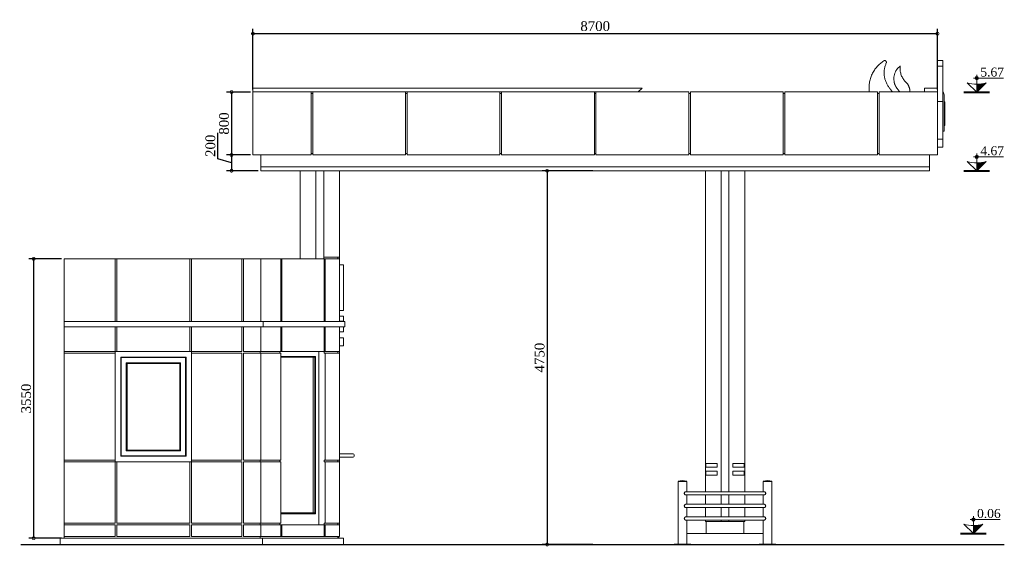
# Model space of a CAD drawing. Header units: millimetres. Extents: x -380439 to -318166, y -60353 to -34389.
# Tile 8 of 19: x -354855 to -342341, y -48609 to -41917. Entities that reach past the tile are written whole.
import ezdxf

# ---------------------------------------------------------------- set-up
doc = ezdxf.new("R2010")
doc.units = ezdxf.units.MM
doc.styles.get("Standard").update_dxf_attribs({"font": 'times.ttf'})
doc.dimstyles.new('ISO-25', dxfattribs={"dimscale": 100, "dimtxt": 2.5, "dimasz": 2.5, "dimexe": 1.25, "dimexo": 0.625, "dimtad": 1, "dimdec": 0, "dimtxsty": 'Standard', "dimcen": 2.5, "dimadec": 0, "dimazin": 0, "dimtfac": 1, "dimtdec": 0, "dimtmove": 0, "dimatfit": 3, "dimfxl": 1, "dimarcsym": 0})

# ---------------------------------------------------------------- blocks, each defined once
blk = doc.blocks.new('A$C074F7280')
at = {"color": 0, "linetype": 'Continuous', "lineweight": 0, "extrusion": (0, 1, 0)}
for p, q in [((18175, -4197), (18245, -4197)), ((18175, -4267), (18245, -4267)), ((9475, -4597), (9475, -4547)), ((14421, -4547), (9475, -4547)), ((10215, -4597), (9475, -4597)), ((9475, -4597), (9475, -5397)), ((10215, -4597), (10215, -5397)), ((10235, -4597), (10215, -4597)), ((10235, -4617), (10215, -4617)), ((11415, -4597), (10235, -4597)), ((10235, -5397), (10235, -4597)), ((11415, -4597), (11415, -5397)), ((11435, -4597), (11415, -4597)), ((11435, -4617), (11415, -4617)), ((12615, -4597), (11435, -4597)), ((11435, -5397), (11435, -4597)), ((12615, -4597), (12615, -5397)), ((12635, -4597), (12615, -4597)), ((12635, -4617), (12615, -4617)), ((13815, -4597), (12635, -4597)), ((12635, -5397), (12635, -4597)), ((13815, -4597), (13815, -5397)), ((13835, -4597), (13815, -4597)), ((13835, -4617), (13815, -4617)), ((13835, -4597), (15015, -4597)), ((13835, -4597), (13835, -5397)), ((14371, -4597), (14421, -4547)), ((15015, -5397), (15015, -4597)), ((15015, -4617), (15035, -4617)), ((15035, -4597), (16215, -4597)), ((15035, -4597), (15035, -5397)), ((16215, -5397), (16215, -4597)), ((16215, -4617), (16235, -4617)), ((16235, -4597), (17415, -4597)), ((16235, -4597), (16235, -5397)), ((17415, -5397), (17415, -4597)), ((17415, -4617), (17435, -4617)), ((17435, -4597), (18175, -4597)), ((17435, -4597), (17435, -5397)), ((18160, -4547), (18010, -4547)), ((18010, -4547), (18010, -4597)), ((18175, -4597), (18175, -5397)), ((18175, -4717), (18245, -4717)), ((18260, -5039), (18260, -4647)), ((18260, -4722), (18270, -4722)), ((18260, -4729), (18270, -4729)), ((18260, -4733), (18270, -4733)), ((18260, -4743), (18270, -4743)), ((18270, -4722), (18270, -4723)), ((18270, -4723), (18270, -4724)), ((18270, -4724), (18270, -4726)), ((18270, -4726), (18270, -4729)), ((18270, -4729), (18270, -4733)), ((18270, -4733), (18270, -4737)), ((18270, -4737), (18270, -4743)), ((18270, -4743), (18270, -4749)), ((18270, -4749), (18270, -4750)), ((18270, -4750), (18270, -4758)), ((18260, -4758), (18270, -4758)), ((18260, -4766), (18270, -4766)), ((18260, -4774), (18270, -4774)), ((18260, -4783), (18270, -4783)), ((18260, -4793), (18270, -4793)), ((18260, -4803), (18270, -4803)), ((18260, -4829), (18270, -4829)), ((18260, -4839), (18270, -4839)), ((18260, -4848), (18270, -4848)), ((18260, -4856), (18270, -4856)), ((18260, -4863), (18270, -4863)), ((18270, -4758), (18270, -4766)), ((18270, -4766), (18270, -4774)), ((18270, -4774), (18270, -4783)), ((18270, -4783), (18270, -4793)), ((18270, -4793), (18270, -4803)), ((18270, -4803), (18270, -4813)), ((18270, -4813), (18270, -4817)), ((18270, -4817), (18270, -4829)), ((18270, -4829), (18270, -4839)), ((18270, -4839), (18270, -4848)), ((18270, -4848), (18270, -4856)), ((18270, -4856), (18270, -4863)), ((18270, -4863), (18270, -4870)), ((18270, -4870), (18270, -4871)), ((18270, -4871), (18270, -4876)), ((18270, -4876), (18270, -4880)), ((18270, -4880), (18270, -4884)), ((18260, -4912), (18270, -4912)), ((18260, -4915), (18270, -4915)), ((18260, -4918), (18270, -4918)), ((18260, -4927), (18270, -4927)), ((18260, -4933), (18270, -4933)), ((18260, -4946), (18270, -4946)), ((18260, -4966), (18270, -4966)), ((18260, -4982), (18270, -4982)), ((18260, -4990), (18270, -4990)), ((18260, -4996), (18270, -4996)), ((18270, -4884), (18270, -4888)), ((18270, -4888), (18270, -4892)), ((18270, -4892), (18270, -4895)), ((18270, -4895), (18270, -4898)), ((18270, -4898), (18270, -4901)), ((18270, -4901), (18270, -4902)), ((18270, -4902), (18270, -4905)), ((18270, -4905), (18270, -4908)), ((18270, -4908), (18270, -4912)), ((18270, -4912), (18270, -4915)), ((18270, -4915), (18270, -4918)), ((18270, -4918), (18270, -4927)), ((18270, -4927), (18270, -4933)), ((18270, -4933), (18270, -4946)), ((18270, -4946), (18270, -4956)), ((18270, -4956), (18270, -4966)), ((18270, -4966), (18270, -4974)), ((18270, -4974), (18270, -4982)), ((18270, -4982), (18270, -4990)), ((18270, -4990), (18270, -4996)), ((18270, -4996), (18270, -5006)), ((18260, -5097), (18245, -5097)), ((18260, -5006), (18270, -5006)), ((18260, -5022), (18270, -5022)), ((18260, -5097), (18260, -5039)), ((18270, -5006), (18270, -5010)), ((18270, -5010), (18270, -5014)), ((18270, -5014), (18270, -5017)), ((18270, -5017), (18270, -5019)), ((18270, -5019), (18270, -5021)), ((18270, -5021), (18270, -5022)), ((18270, -5022), (18270, -5022)), ((18175, -5197), (18245, -5197)), ((18245, -5297), (18245, -5197)), ((10235, -5377), (10215, -5377)), ((11435, -5377), (11415, -5377)), ((12635, -5377), (12615, -5377)), ((13835, -5377), (13815, -5377)), ((15015, -5377), (15035, -5377)), ((16215, -5377), (16235, -5377)), ((17415, -5377), (17435, -5377)), ((18175, -5297), (18245, -5297)), ((18175, -5299), (18245, -5299)), ((18175, -5299), (18245, -5299)), ((18245, -5297), (18245, -5298)), ((18245, -5297), (18245, -5297)), ((18245, -5298), (18245, -5299)), ((9475, -5397), (10215, -5397)), ((9575, -5547), (9575, -5397)), ((10235, -5397), (11415, -5397)), ((11435, -5397), (12615, -5397)), ((12635, -5397), (13815, -5397)), ((15015, -5397), (13835, -5397)), ((16215, -5397), (15035, -5397)), ((17415, -5397), (16235, -5397)), ((18175, -5397), (17435, -5397)), ((18075, -5547), (18075, -5397)), ((18075, -5547), (9575, -5547)), ((9575, -5547), (9575, -5597)), ((18075, -5547), (9575, -5547)), ((18075, -5597), (9575, -5597)), ((10075, -6717), (10075, -5597)), ((10275, -6717), (10275, -5597)), ((10375, -5597), (10375, -6697)), ((10575, -5597), (10575, -6697)), ((15225, -9317), (15225, -5597)), ((15425, -9677), (15425, -5597)), ((15525, -5597), (15525, -9677)), ((15725, -5597), (15725, -9317)), ((18075, -5547), (18075, -5597)), ((7075, -6717), (7725, -6717)), ((7075, -7512), (7075, -6717)), ((7725, -6717), (7745, -6717)), ((7725, -7512), (7725, -6717)), ((7745, -6717), (8675, -6717)), ((7745, -6717), (7745, -7512)), ((8675, -6717), (8695, -6717)), ((8675, -7512), (8675, -6717)), ((8695, -6717), (9335, -6717)), ((8695, -6717), (8695, -7512)), ((9335, -6717), (9355, -6717)), ((9335, -7512), (9335, -6717)), ((9355, -6717), (9575, -6717)), ((9355, -6717), (9355, -7512)), ((9575, -6717), (9829, -6717)), ((9575, -7512), (9575, -6717)), ((9829, -6717), (9843, -6717)), ((9829, -7512), (9829, -6717)), ((9843, -6717), (10381, -6717)), ((9843, -6717), (9843, -7512)), ((10375, -6697), (10575, -6697)), ((10375, -6717), (10375, -6697)), ((10381, -6717), (10395, -6717)), ((10381, -7512), (10381, -6717)), ((10395, -6717), (10575, -6717)), ((10395, -6717), (10395, -7512)), ((10555, -6717), (10555, -6697)), ((10575, -6717), (10575, -6697)), ((10575, -7512), (10575, -6717)), ((10575, -6792), (10625, -6792)), ((10575, -6792), (10625, -6792)), ((10625, -6792), (10625, -7372)), ((10625, -7372), (10575, -7372)), ((10575, -7447), (10625, -7447)), ((10625, -7463), (10625, -7447)), ((10625, -7447), (10625, -7447)), ((10625, -7508), (10625, -7463)), ((10625, -7508), (10625, -7511)), ((7075, -7512), (9604, -7512)), ((7075, -7582), (7075, -7512)), ((7075, -7897), (7075, -7582)), ((9604, -7582), (7075, -7582)), ((7725, -7897), (7725, -7582)), ((7745, -7582), (7745, -7897)), ((8675, -7897), (8675, -7582)), ((8695, -7582), (8695, -7897)), ((9335, -7897), (9335, -7582)), ((9355, -7582), (9355, -7897)), ((9575, -7897), (9575, -7582)), ((10645, -7512), (9604, -7512)), ((9604, -7582), (9604, -7512)), ((9604, -7582), (10645, -7582)), ((9829, -7897), (9829, -7582)), ((9843, -7582), (9843, -7897)), ((10381, -7897), (10381, -7582)), ((10395, -7582), (10395, -7897)), ((10575, -7511), (10625, -7511)), ((10575, -7897), (10575, -7582)), ((10625, -7511), (10625, -7512)), ((10625, -7582), (10625, -7585)), ((10625, -7623), (10625, -7585)), ((10625, -7641), (10625, -7623)), ((10645, -7512), (10645, -7582)), ((10575, -7647), (10625, -7647)), ((10625, -7722), (10575, -7722)), ((10625, -7647), (10625, -7641)), ((10625, -7722), (10625, -7822)), ((10625, -7822), (10575, -7822)), ((7075, -7917), (7075, -7897)), ((7075, -7897), (7725, -7897)), ((7725, -7917), (7075, -7917)), ((7075, -9277), (7075, -7917)), ((7725, -7897), (7725, -7917)), ((7745, -7897), (7725, -7897)), ((7725, -9277), (7725, -7917)), ((7745, -7897), (8675, -7897)), ((7795, -7967), (8625, -7967)), ((7795, -7967), (7795, -9227)), ((7800, -7972), (8620, -7972)), ((7800, -9222), (7800, -7972)), ((8620, -7972), (8620, -9222)), ((8625, -9227), (8625, -7967)), ((8695, -7897), (8675, -7897)), ((8695, -7917), (8695, -7897)), ((8695, -7897), (9335, -7897)), ((8695, -7917), (8695, -9277)), ((9335, -7917), (8695, -7917)), ((9335, -9277), (9335, -7917)), ((9355, -7897), (9575, -7897)), ((9355, -7917), (9355, -9277)), ((9575, -7917), (9355, -7917)), ((9566, -7897), (9566, -7917)), ((9575, -7897), (9829, -7897)), ((9575, -9277), (9575, -7917)), ((9829, -7917), (9575, -7917)), ((9815, -7897), (9815, -7917)), ((9843, -7897), (9829, -7897)), ((9829, -9277), (9829, -7917)), ((10271, -7957), (9829, -7957)), ((10261, -7967), (9829, -7967)), ((9843, -7897), (10381, -7897)), ((10241, -7967), (10241, -9947)), ((10261, -7967), (10261, -9947)), ((10268, -7957), (10268, -9957)), ((10271, -9957), (10271, -7957)), ((10314, -7897), (10314, -10097)), ((10381, -7917), (10381, -7897)), ((10381, -7897), (10395, -7897)), ((10395, -7917), (10381, -7917)), ((10395, -7897), (10575, -7897)), ((10395, -7917), (10395, -9277)), ((10575, -7917), (10395, -7917)), ((10555, -7897), (10555, -7917)), ((10575, -7917), (10575, -7897)), ((10575, -9277), (10575, -7917)), ((8555, -8037), (7865, -8037)), ((7865, -9157), (7865, -8037)), ((8545, -8047), (7875, -8047)), ((7875, -9147), (7875, -8047)), ((8545, -9147), (8545, -8047)), ((8555, -9157), (8555, -8037)), ((7795, -9227), (8625, -9227)), ((7800, -9222), (8620, -9222)), ((8555, -9157), (7865, -9157)), ((8545, -9147), (7875, -9147)), ((10750, -9197), (10575, -9197)), ((10575, -9237), (10750, -9237)), ((10760, -9227), (10760, -9207)), ((7075, -9277), (7725, -9277)), ((7075, -9297), (7075, -9277)), ((7725, -9297), (7075, -9297)), ((7075, -10077), (7075, -9297)), ((7725, -9277), (7725, -9297)), ((7725, -9297), (7745, -9297)), ((7725, -10077), (7725, -9297)), ((8675, -9297), (7745, -9297)), ((7745, -9297), (7745, -10077)), ((8675, -9297), (8695, -9297)), ((8675, -10077), (8675, -9297)), ((8695, -9277), (9335, -9277)), ((8695, -9297), (8695, -9277)), ((9335, -9297), (8695, -9297)), ((8695, -9297), (8695, -10077)), ((9335, -10077), (9335, -9297)), ((9355, -9277), (9575, -9277)), ((9575, -9297), (9355, -9297)), ((9355, -9297), (9355, -10077)), ((9566, -9297), (9566, -9277)), ((9575, -9277), (9829, -9277)), ((9829, -9297), (9575, -9297)), ((9575, -10077), (9575, -9297)), ((9815, -9277), (9815, -9297)), ((9829, -10077), (9829, -9297)), ((10381, -9297), (10381, -9277)), ((10381, -9277), (10395, -9277)), ((10395, -9297), (10381, -9297)), ((10395, -9277), (10575, -9277)), ((10575, -9297), (10395, -9297)), ((10395, -9297), (10395, -10077)), ((10555, -9297), (10555, -9277)), ((10575, -9297), (10575, -9277)), ((10575, -10077), (10575, -9297)), ((15225, -9367), (15225, -9317)), ((15225, -9317), (15375, -9317)), ((15375, -9367), (15225, -9367)), ((15225, -9417), (15225, -9367)), ((15230, -9317), (15230, -9367)), ((15375, -9317), (15375, -9367)), ((15575, -9317), (15725, -9317)), ((15575, -9367), (15575, -9317)), ((15725, -9367), (15575, -9367)), ((15720, -9317), (15720, -9367)), ((15725, -9367), (15725, -9317)), ((15725, -9367), (15725, -9417)), ((15225, -9467), (15225, -9417)), ((15225, -9417), (15375, -9417)), ((15375, -9467), (15225, -9467)), ((15225, -9677), (15225, -9467)), ((15230, -9417), (15230, -9467)), ((15375, -9417), (15375, -9467)), ((15575, -9417), (15725, -9417)), ((15575, -9467), (15575, -9417)), ((15725, -9467), (15575, -9467)), ((15720, -9417), (15720, -9467)), ((15725, -9417), (15725, -9467)), ((15725, -9467), (15725, -9677)), ((14879, -9544), (14934, -9544)), ((14879, -9544), (14879, -9545)), ((14879, -9545), (14934, -9545)), ((14879, -9547), (14989, -9547)), ((14879, -9547), (14879, -10342)), ((14882, -9545), (14882, -9547)), ((14934, -9544), (14989, -9544)), ((14934, -9545), (14989, -9545)), ((14986, -9545), (14986, -9547)), ((14989, -9544), (14989, -9545)), ((14989, -9547), (14989, -9677)), ((16016, -9544), (15961, -9544)), ((15961, -9545), (15961, -9544)), ((16016, -9545), (15961, -9545)), ((16071, -9547), (15961, -9547)), ((15961, -9677), (15961, -9547)), ((15964, -9547), (15964, -9545)), ((16071, -9544), (16016, -9544)), ((16071, -9545), (16016, -9545)), ((16068, -9547), (16068, -9545)), ((16071, -9545), (16071, -9544)), ((16071, -10342), (16071, -9547)), ((15975, -9677), (14974, -9677)), ((14974, -9717), (15975, -9717)), ((14989, -9717), (14989, -9837)), ((15225, -9837), (15225, -9717)), ((15425, -9837), (15425, -9717)), ((15525, -9717), (15525, -9837)), ((15725, -9717), (15725, -9837)), ((15961, -9837), (15961, -9717)), ((15975, -9837), (14974, -9837)), ((14974, -9877), (15975, -9877)), ((14989, -9877), (14989, -9997)), ((15225, -9997), (15225, -9877)), ((15425, -9997), (15425, -9877)), ((15525, -9877), (15525, -9997)), ((15725, -9877), (15725, -9997)), ((15961, -9997), (15961, -9877)), ((10261, -9947), (9829, -9947)), ((9829, -9957), (10271, -9957)), ((15975, -9997), (14974, -9997)), ((7075, -10077), (7725, -10077)), ((7075, -10097), (7075, -10077)), ((7725, -10097), (7075, -10097)), ((7075, -10247), (7075, -10097)), ((7725, -10247), (7725, -10097)), ((7745, -10077), (8675, -10077)), ((8675, -10097), (7745, -10097)), ((7745, -10097), (7745, -10247)), ((8675, -10247), (8675, -10097)), ((8695, -10077), (9335, -10077)), ((9335, -10097), (8695, -10097)), ((8695, -10097), (8695, -10247)), ((9335, -10247), (9335, -10097)), ((9355, -10077), (9575, -10077)), ((9575, -10097), (9355, -10097)), ((9355, -10097), (9355, -10247)), ((9566, -10097), (9566, -10077)), ((9575, -10077), (9829, -10077)), ((9829, -10097), (9575, -10097)), ((9575, -10247), (9575, -10097)), ((9815, -10077), (9815, -10097)), ((9829, -10097), (9843, -10097)), ((9829, -10247), (9829, -10097)), ((10381, -10097), (9843, -10097)), ((9843, -10097), (9843, -10247)), ((10381, -10097), (10381, -10077)), ((10381, -10077), (10395, -10077)), ((10395, -10097), (10381, -10097)), ((10381, -10247), (10381, -10097)), ((10395, -10077), (10575, -10077)), ((10575, -10097), (10395, -10097)), ((10395, -10097), (10395, -10247)), ((10555, -10097), (10555, -10077)), ((10575, -10097), (10575, -10077)), ((10575, -10247), (10575, -10097)), ((14974, -10037), (15975, -10037)), ((14989, -10037), (14989, -10342)), ((15225, -10057), (15225, -10037)), ((15425, -10057), (15225, -10057)), ((15235, -10057), (15235, -10207)), ((15425, -10057), (15425, -10037)), ((15425, -10057), (15525, -10057)), ((15525, -10037), (15525, -10057)), ((15725, -10057), (15525, -10057)), ((15715, -10207), (15715, -10057)), ((15725, -10037), (15725, -10057)), ((15961, -10342), (15961, -10037)), ((7075, -10247), (7725, -10247)), ((7075, -10267), (7075, -10247)), ((7745, -10247), (8675, -10247)), ((8695, -10247), (9335, -10247)), ((9355, -10247), (9575, -10247)), ((9566, -10267), (9566, -10247)), ((9575, -10247), (9829, -10247)), ((9829, -10247), (9843, -10247)), ((9843, -10247), (10381, -10247)), ((10381, -10247), (10395, -10247)), ((10395, -10247), (10575, -10247)), ((10555, -10267), (10555, -10247)), ((10565, -10267), (10565, -10247)), ((15961, -10207), (14989, -10207)), ((7025, -10347), (7025, -10267)), ((7025, -10267), (9595, -10267)), ((9595, -10267), (10625, -10267)), ((9595, -10347), (9595, -10267)), ((10625, -10347), (10625, -10267)), ((14829, -10342), (15039, -10342)), ((14829, -10342), (14829, -10347)), ((15039, -10342), (15039, -10347)), ((15911, -10342), (16121, -10342)), ((15911, -10342), (15911, -10347)), ((16121, -10342), (16121, -10347))]:
    blk.add_line(p, q, dxfattribs=at)
at = {"lineweight": 30}
blk.add_lwpolyline([(6525, -10347), (19025, -10347)], dxfattribs=at)
at = {"color": 0, "linetype": 'Continuous', "lineweight": 0}
for start, end in [(81.3731, 90), (0, 31.7883)]:
    blk.add_arc((18160, -4647), 100, start, end, dxfattribs=at)
at = {"color": 0, "linetype": 'Continuous', "lineweight": 0, "extrusion": (0, 0, -1)}
for centre, radius, start, end in [((-10750, -9207), 10, 90, 180), ((-10750, -9227), 10, 180, 270), ((-14934, -9721), 185, 72.7047, 107.2953), ((-16016, -9721), 185, 72.7047, 107.2953)]:
    blk.add_arc(centre, radius, start, end, dxfattribs=at)
at = {"color": 0, "linetype": 'Continuous', "lineweight": 0}
for points, weights in [([(17310, -4597), (17275, -4340), (17494, -4201)], [0.994248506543, 0.839461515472, 1]), ([(17525, -4228), (17447, -4397), (17563, -4543)], [1, 0.852518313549, 1]), ([(18175, -4228), (18175, -4247), (18175, -4267)], [1, 0.980617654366, 0.966329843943]), ([(17563, -4543), (17583, -4570), (17603, -4597)], [1, 0.999988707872, 0.999985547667])]:
    blk.add_rational_spline(points, weights, degree=2, dxfattribs=at)
for points, weights, knots in [([(17494, -4201), (17508, -4192), (17519, -4203), (17531, -4213), (17525, -4228)], [1, 0.803944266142, 1, 0.803944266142, 1], [7.171951, 7.171951, 7.171951, 8.445747, 8.445747, 9.719543, 9.719543, 9.719543]), ([(18175, -4197), (18175, -4197), (18175, -4203), (18175, -4213), (18175, -4228)], [0.903578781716, 0.889422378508, 1, 0.803944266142, 1], [7.727312, 7.727312, 7.727312, 8.445747, 8.445747, 9.719543, 9.719543, 9.719543]), ([(17697, -4597), (17676, -4571), (17657, -4544), (17543, -4384), (17701, -4268), (17701, -4267), (17702, -4267), (17702, -4268), (17702, -4268), (17686, -4388), (17774, -4472), (17825, -4521), (17825, -4591), (17825, -4594), (17825, -4597)], [0.999489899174, 0.999431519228, 1, 0.712918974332, 1, 0.834523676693, 1, 0.834523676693, 1, 0.892644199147, 1, 0.920263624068, 1, 0.996029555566, 0.992454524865], [1.330077, 1.330077, 1.330077, 1.380156, 1.380156, 2.934444, 2.934444, 4.101502, 4.101502, 5.268559, 5.268559, 6.203796, 6.203796, 7.007882, 7.007882, 7.047921, 7.047921, 7.047921]), ([(18175, -4267), (18175, -4267), (18175, -4267), (18175, -4268), (18175, -4268), (18175, -4388), (18175, -4472), (18175, -4521), (18175, -4591), (18175, -4594), (18175, -4597)], [0.917855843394, 0.924272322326, 1, 0.834523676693, 1, 0.892644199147, 1, 0.920263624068, 1, 0.996029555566, 0.992454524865], [3.567416, 3.567416, 3.567416, 4.101502, 4.101502, 5.268559, 5.268559, 6.203796, 6.203796, 7.007882, 7.007882, 7.047921, 7.047921, 7.047921])]:
    blk.add_rational_spline(points, weights, degree=2, knots=knots, dxfattribs=at)
for points, knots in [([(18245, -4197), (18245, -4197), (18245, -4197), (18245, -4198), (18245, -4198), (18245, -4201), (18245, -4202), (18245, -4206), (18245, -4209), (18245, -4214), (18245, -4217), (18245, -4222), (18245, -4225), (18245, -4228)], [-42.882569, -42.882569, -42.882569, -42.882569, -42.05044, -42.05044, -33.492871, -33.492871, -25.11128, -25.11128, -16.96365, -16.96365, -8.501115, -8.501115, 0, 0, 0, 0]), ([(18245, -4267), (18245, -4267), (18245, -4267), (18245, -4267), (18245, -4267), (18245, -4268), (18245, -4268), (18245, -4268), (18245, -4268), (18245, -4268), (18245, -4268), (18245, -4272), (18245, -4276), (18245, -4288), (18245, -4295), (18245, -4334), (18245, -4365), (18245, -4423), (18245, -4449), (18245, -4473), (18245, -4473), (18245, -4475), (18245, -4477), (18245, -4493), (18245, -4511), (18245, -4551), (18245, -4573), (18245, -4616), (18245, -4637), (18245, -4676), (18245, -4695), (18245, -4710)], [-510.355088, -510.355088, -510.355088, -510.355088, -510.143517, -510.143517, -509.534846, -509.534846, -508.954671, -508.954671, -508.352326, -508.352326, -507.227335, -507.227335, -494.831263, -494.831263, -470.117036, -470.117036, -370.728115, -370.728115, -269.051614, -269.051614, -262.945155, -262.945155, -258.602221, -258.602221, -194.832952, -194.832952, -129.120568, -129.120568, -65.485114, -65.485114, 0, 0, 0, 0]), ([(18245, -4710), (18245, -4712), (18245, -4713), (18245, -4716), (18245, -4717), (18245, -4717)], [-16.557237, -16.557237, -16.557237, -16.557237, -8.278618, -8.278618, 0, 0, 0, 0]), ([(18245, -4717), (18245, -4752), (18245, -4790), (18245, -4840), (18245, -4848), (18245, -4860), (18245, -4869), (18245, -4915), (18245, -4953), (18245, -5029), (18245, -5067), (18245, -5135), (18245, -5166), (18245, -5190), (18245, -5190), (18245, -5191), (18245, -5191), (18245, -5192), (18245, -5193), (18245, -5195), (18245, -5197), (18245, -5197), (18245, -5197), (18245, -5197)], [-3532.598961, -3532.598961, -3532.598961, -3532.598961, -3187.564884, -3187.564884, -3102.18954, -3102.18954, -2868.30288, -2868.30288, -1965.730116, -1965.730116, -1028.305041, -1028.305041, -86.179929, -86.179929, -85.389041, -85.389041, -82.877839, -82.877839, -77.874731, -77.874731, -57.841162, -57.841162, -50.679869, -50.679869, -50.679869, -50.679869]), ([(14974, -9717), (14972, -9717), (14971, -9717), (14967, -9715), (14965, -9714), (14962, -9710), (14960, -9708), (14958, -9704), (14958, -9701), (14957, -9697), (14958, -9695), (14959, -9690), (14960, -9688), (14962, -9684), (14964, -9682), (14968, -9679), (14970, -9678), (14972, -9678), (14973, -9677), (14974, -9677)], [-127.273386, -127.273386, -127.273386, -127.273386, -119.839724, -119.839724, -111.701569, -111.701569, -103.948147, -103.948147, -96.709395, -96.709395, -90.576715, -90.576715, -82.711282, -82.711282, -74.695772, -74.695772, -67.175791, -67.175791, -63.457375, -63.457375, -63.457375, -63.457375]), ([(15975, -9717), (15977, -9717), (15979, -9717), (15982, -9715), (15984, -9714), (15988, -9710), (15989, -9708), (15991, -9704), (15992, -9701), (15992, -9696), (15992, -9694), (15991, -9690), (15989, -9687), (15987, -9683), (15985, -9682), (15981, -9679), (15979, -9678), (15977, -9678), (15976, -9677), (15975, -9677)], [0, 0, 0, 0, 7.376503, 7.376503, 15.120615, 15.120615, 23.266629, 23.266629, 30.588919, 30.588919, 37.420683, 37.420683, 44.884449, 44.884449, 52.951043, 52.951043, 60.786301, 60.786301, 63.817122, 63.817122, 63.817122, 63.817122]), ([(14974, -9877), (14972, -9877), (14971, -9877), (14967, -9875), (14965, -9874), (14962, -9870), (14960, -9868), (14958, -9864), (14958, -9861), (14957, -9857), (14958, -9855), (14959, -9850), (14960, -9848), (14962, -9844), (14964, -9842), (14968, -9839), (14970, -9838), (14972, -9838), (14973, -9837), (14974, -9837)], [-127.273386, -127.273386, -127.273386, -127.273386, -119.839724, -119.839724, -111.701569, -111.701569, -103.948147, -103.948147, -96.709395, -96.709395, -90.576715, -90.576715, -82.711282, -82.711282, -74.695772, -74.695772, -67.175791, -67.175791, -63.457375, -63.457375, -63.457375, -63.457375]), ([(15975, -9837), (15976, -9837), (15977, -9838), (15979, -9838), (15981, -9839), (15985, -9842), (15987, -9843), (15989, -9847), (15991, -9850), (15992, -9854), (15992, -9856), (15992, -9861), (15991, -9864), (15989, -9868), (15988, -9870), (15984, -9874), (15982, -9875), (15979, -9877), (15977, -9877), (15975, -9877)], [-63.81751, -63.81751, -63.81751, -63.81751, -60.811364, -60.811364, -52.977036, -52.977036, -44.905629, -44.905629, -37.425143, -37.425143, -30.595693, -30.595693, -23.285472, -23.285472, -15.145715, -15.145715, -7.386158, -7.386158, 0, 0, 0, 0]), ([(14974, -10037), (14972, -10037), (14971, -10037), (14967, -10035), (14965, -10034), (14962, -10030), (14960, -10028), (14958, -10024), (14958, -10021), (14957, -10017), (14958, -10015), (14959, -10010), (14960, -10008), (14962, -10004), (14964, -10002), (14968, -9999), (14970, -9998), (14972, -9998), (14973, -9997), (14974, -9997)], [-127.273386, -127.273386, -127.273386, -127.273386, -119.839724, -119.839724, -111.701569, -111.701569, -103.948147, -103.948147, -96.709395, -96.709395, -90.576715, -90.576715, -82.711282, -82.711282, -74.695772, -74.695772, -67.175791, -67.175791, -63.457375, -63.457375, -63.457375, -63.457375]), ([(15975, -9997), (15976, -9997), (15977, -9998), (15979, -9998), (15981, -9999), (15985, -10002), (15987, -10003), (15989, -10007), (15991, -10010), (15992, -10014), (15992, -10016), (15992, -10021), (15991, -10024), (15989, -10028), (15988, -10030), (15984, -10034), (15982, -10035), (15979, -10037), (15977, -10037), (15975, -10037)], [-63.81751, -63.81751, -63.81751, -63.81751, -60.811364, -60.811364, -52.977036, -52.977036, -44.905629, -44.905629, -37.425143, -37.425143, -30.595693, -30.595693, -23.285472, -23.285472, -15.145715, -15.145715, -7.386158, -7.386158, 0, 0, 0, 0])]:
    blk.add_open_spline(points, degree=3, knots=knots, dxfattribs=at)
for points in [[(18245, -4228), (18245, -4241), (18245, -4254), (18245, -4267)], [(18245, -5299), (18245, -5299), (18245, -5299), (18245, -5299)]]:
    blk.add_open_spline(points, degree=3, dxfattribs=at)
blk = doc.blocks.new('_DotSmall')
at = {"color": 0, "linetype": 'ByBlock', "lineweight": 5, "const_width": 0.5}
blk.add_lwpolyline([(-0.0625, 0, 1), (0.0625, 0, 1)], format="xyb", close=True, dxfattribs=at)
blk = doc.blocks.new('*D78')
at = {"color": 0, "lineweight": -2, "transparency": 16777216}
for p, q in [((-351891, -42804), (-351891, -42031)), ((-343191, -42804), (-343191, -42031)), ((-351891, -42094), (-343191, -42094))]:
    blk.add_line(p, q, dxfattribs=at)
at = {"layer": 'Defpoints', "color": 0, "lineweight": 5, "transparency": 16777216}
for p in [(-343191, -42094), (-351891, -42836), (-343191, -42836)]:
    blk.add_point(p, dxfattribs=at)
at = {"color": 0, "lineweight": -2, "transparency": 16777216, "xscale": 75, "yscale": 75, "zscale": 75, "rotation": 180}
blk.add_blockref('_DotSmall', (-351891, -42094), dxfattribs=at)
at = {"color": 0, "lineweight": -2, "transparency": 16777216, "xscale": 75, "yscale": 75, "zscale": 75}
blk.add_blockref('_DotSmall', (-343191, -42094), dxfattribs=at)
at = {"color": 0, "lineweight": 5, "transparency": 16777216, "insert": (-347541, -41999), "char_height": 125, "attachment_point": 5}
blk.add_mtext('8700', dxfattribs=at)
blk = doc.blocks.new('*D120')
at = {"color": 0, "lineweight": -2, "transparency": 16777216}
for p, q in [((-351923, -42836), (-352226, -42836)), ((-352163, -42836), (-352163, -43636)), ((-351923, -43636), (-352226, -43636))]:
    blk.add_line(p, q, dxfattribs=at)
at = {"layer": 'Defpoints', "color": 0, "lineweight": 5, "transparency": 16777216}
for p in [(-351891, -42836), (-352163, -43636), (-351891, -43636)]:
    blk.add_point(p, dxfattribs=at)
at = {"color": 0, "lineweight": -2, "transparency": 16777216, "xscale": 75, "yscale": 75, "zscale": 75}
for p, rotation in [((-352163, -42836), 90), ((-352163, -43636), 270)]:
    blk.add_blockref('_DotSmall', p, dxfattribs=dict(at, rotation=rotation))
at = {"color": 0, "lineweight": 5, "transparency": 16777216, "insert": (-352258, -43236), "char_height": 125, "attachment_point": 5, "rotation": 90}
blk.add_mtext('800', dxfattribs=at)
blk = doc.blocks.new('*D121')
at = {"color": 0, "lineweight": -2, "transparency": 16777216}
for p, q in [((-352336, -43684), (-352336, -43355)), ((-351923, -43636), (-352226, -43636)), ((-352163, -43636), (-352163, -43836)), ((-352163, -43736), (-352336, -43684)), ((-351823, -43836), (-352226, -43836))]:
    blk.add_line(p, q, dxfattribs=at)
at = {"layer": 'Defpoints', "color": 0, "lineweight": 5, "transparency": 16777216}
for p in [(-351891, -43636), (-352163, -43836), (-351791, -43836)]:
    blk.add_point(p, dxfattribs=at)
at = {"color": 0, "lineweight": -2, "transparency": 16777216, "xscale": 75, "yscale": 75, "zscale": 75}
for p, rotation in [((-352163, -43636), 90), ((-352163, -43836), 270)]:
    blk.add_blockref('_DotSmall', p, dxfattribs=dict(at, rotation=rotation))
at = {"color": 0, "lineweight": 5, "transparency": 16777216, "insert": (-352431, -43519), "char_height": 125, "attachment_point": 5, "rotation": 90}
blk.add_mtext('200', dxfattribs=at)
blk = doc.blocks.new('*D122')
at = {"color": 0, "lineweight": -2, "transparency": 16777216}
for p, q in [((-354323, -44956), (-354741, -44956)), ((-354678, -44956), (-354678, -48506)), ((-354323, -48506), (-354741, -48506))]:
    blk.add_line(p, q, dxfattribs=at)
at = {"layer": 'Defpoints', "color": 0, "lineweight": 5, "transparency": 16777216}
for p in [(-354291, -44956), (-354678, -48506), (-354291, -48506)]:
    blk.add_point(p, dxfattribs=at)
at = {"color": 0, "lineweight": -2, "transparency": 16777216, "xscale": 75, "yscale": 75, "zscale": 75}
for p, rotation in [((-354678, -44956), 90), ((-354678, -48506), 270)]:
    blk.add_blockref('_DotSmall', p, dxfattribs=dict(at, rotation=rotation))
at = {"color": 0, "lineweight": 5, "transparency": 16777216, "insert": (-354773, -46731), "char_height": 125, "attachment_point": 5, "rotation": 90}
blk.add_mtext('3550', dxfattribs=at)
blk = doc.blocks.new('*D123')
at = {"color": 0, "lineweight": -2, "transparency": 16777216}
for p, q in [((-347573, -43836), (-348214, -43836)), ((-348152, -43836), (-348152, -48586)), ((-347573, -48586), (-348214, -48586))]:
    blk.add_line(p, q, dxfattribs=at)
at = {"layer": 'Defpoints', "color": 0, "lineweight": 5, "transparency": 16777216}
for p in [(-347541, -43836), (-348152, -48586), (-347541, -48586)]:
    blk.add_point(p, dxfattribs=at)
at = {"color": 0, "lineweight": -2, "transparency": 16777216, "xscale": 75, "yscale": 75, "zscale": 75}
for p, rotation in [((-348152, -43836), 90), ((-348152, -48586), 270)]:
    blk.add_blockref('_DotSmall', p, dxfattribs=dict(at, rotation=rotation))
at = {"color": 0, "lineweight": 5, "transparency": 16777216, "insert": (-348247, -46211), "char_height": 125, "attachment_point": 5, "rotation": 90}
blk.add_mtext('4750', dxfattribs=at)
blk = doc.blocks.new('+0.00')
for points in [[(0, 17.4, 0.414214), (-1.9, 15.5), (0, 15.5)], [(0, 15.5), (-1.9, 15.5, 0.414214), (0, 13.7)], [(0, 17.4), (0, 15.5), (1.9, 15.5, 0.414214)], [(1.9, 15.5), (0, 15.5), (0, 13.7, 0.414214)], [(10.6, 10.2, -0.063683), (0, 8.8), (0, 0)]]:
    blk.add_hatch(color=1).paths.add_polyline_path(points)
at = {"lineweight": 9}
for points in [[(-3.5, 15.5), (30.1, 15.5)], [(0, 0), (0, 19.3)]]:
    blk.add_lwpolyline(points, dxfattribs=at)
blk.add_lwpolyline([(10.6, 10.2), (0, 0), (-10.6, 10.2, 0.127885)], format="xyb", close=True, dxfattribs=at)
blk.add_circle((0, 15.5), 1.85, dxfattribs=at)

msp = doc.modelspace()

# ---------------------------------------------------------------- linework, layer by layer
at = {"lineweight": 40}
for points in [[(-342854.9, -42835.7), (-342528.6, -42835.7)], [(-342854.9, -42835.7), (-342528.6, -42835.7)], [(-342854.9, -43835.7), (-342528.6, -43835.7)], [(-342854.9, -43835.7), (-342528.6, -43835.7)], [(-342897.2, -48445.7), (-342570.9, -48445.7)], [(-342897.2, -48445.7), (-342570.9, -48445.7)]]:
    msp.add_lwpolyline(points, dxfattribs=at)

# ---------------------------------------------------------------- block references
msp.add_blockref('A$C074F7280', (-361366, -38238.3))
at = {"color": 4, "lineweight": 15, "xscale": 11.36815680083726, "yscale": 11.36815680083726, "zscale": 11.36815680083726}
for p in [(-342691.7, -42835.7), (-342691.7, -42835.7), (-342691.7, -43835.7), (-342691.7, -43835.7), (-342734.1, -48445.7), (-342734.1, -48445.7)]:
    msp.add_blockref('+0.00', p, dxfattribs=at)

# ---------------------------------------------------------------- texts
at = {"lineweight": 9, "char_height": 113.68, "width": 437.128, "attachment_point": 2}
for s, insert in [('5.67', (-342495.2, -42525)), ('4.67', (-342495.2, -43525)), ('0.06', (-342537.5, -48135))]:
    msp.add_mtext(s, dxfattribs=dict(at, insert=insert))

# ---------------------------------------------------------------- dimensions: what is measured, and where the dimension line sits
at = {"color": 5, "lineweight": 5}
dim = msp.add_linear_dim(base=(-343191.3, -42093.6), p1=(-351891.3, -42835.7), p2=(-343191.3, -42835.7), dimstyle='ISO-25', override={"dimscale": 50, "dimasz": 1.5, "dimblk1": 'DotSmall', "dimblk2": 'DotSmall', "dimsah": 1, "dimtmove": 1}, dxfattribs=at)
dim.commit()
dim.dimension.update_dxf_attribs({"geometry": '*D78', "text_midpoint": (-347541.3, -41998.6)})
for base, p1, p2, picture, middle in [((-352163.1, -43635.7), (-351891.3, -42835.7), (-351891.3, -43635.7), '*D120', (-352258, -43235.7)), ((-352163.1, -43835.7), (-351891.3, -43635.7), (-351791.3, -43835.7), '*D121', (-352430.9, -43652.6)), ((-348151.7, -48585.7), (-347541.3, -43835.7), (-347541.3, -48585.7), '*D123', (-348246.7, -46210.7)), ((-354678.5, -48505.7), (-354291.3, -44955.7), (-354291.3, -48505.7), '*D122', (-354773.3, -46730.7))]:
    dim = msp.add_linear_dim(base=base, p1=p1, p2=p2, angle=90, dimstyle='ISO-25', override={"dimscale": 50, "dimasz": 1.5, "dimblk1": 'DotSmall', "dimblk2": 'DotSmall', "dimsah": 1, "dimtmove": 1}, dxfattribs=at)
    dim.commit()
    dim.dimension.update_dxf_attribs({"geometry": picture, "text_midpoint": middle})

doc.saveas('drawing.dxf')
